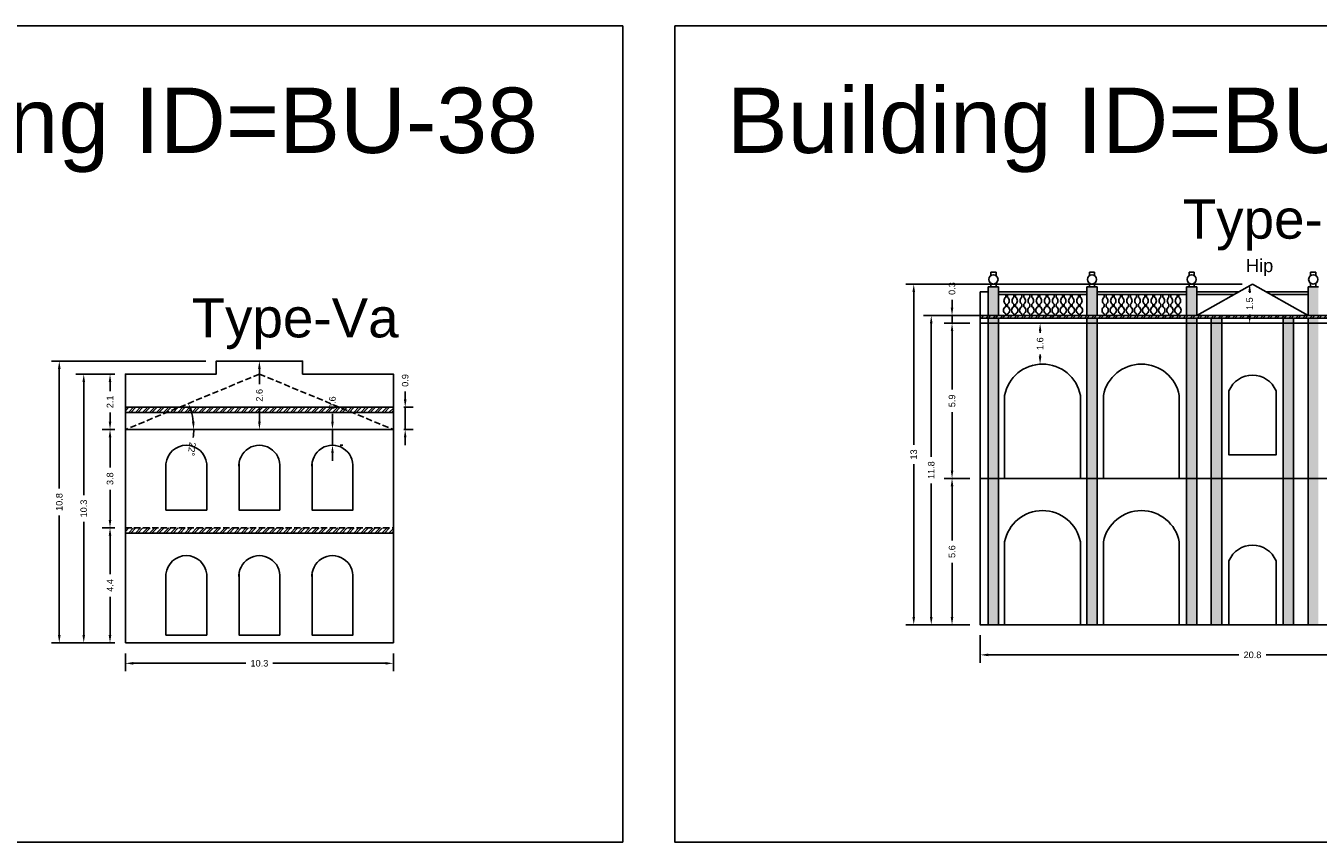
# Model space of a CAD drawing. Header units: metres. Extents: x 3416649 to 3417093, y -6712874 to -6712690.
# Tile 34 of 45: x 3416954 to 3417003, y -6712835 to -6712804. Entities that reach past the tile are written whole.
import ezdxf

# ---------------------------------------------------------------- set-up
doc = ezdxf.new("R2010")
doc.units = ezdxf.units.M
doc.linetypes.add('ACAD_ISO02W100', pattern=[15, 12, -3])
doc.layers.add('Dotted', color=7, linetype='ACAD_ISO02W100', plot=False)
doc.styles.get("Standard").update_dxf_attribs({"font": 'arial.ttf'})
doc.dimstyles.new('ISO-25', dxfattribs={"dimtxt": 0.25, "dimasz": 0.3, "dimexe": 0.3, "dimexo": 0.4, "dimgap": 0.2, "dimtad": 0, "dimdec": 1, "dimdsep": 46, "dimtxsty": 'Standard', "dimcen": 2.5, "dimadec": 0, "dimazin": 0, "dimtfac": 1, "dimtdec": 1, "dimtmove": 0, "dimatfit": 3, "dimfxl": 1, "dimarcsym": 0})

# ---------------------------------------------------------------- blocks, each defined once
blk = doc.blocks.new('*D323')
at = {"color": 0, "lineweight": -2, "transparency": 16777216}
for p, q in [((3416957.457, -6712823.063), (3416956.968, -6712823.063)), ((3416957.268, -6712823.363), (3416957.268, -6712824.831)), ((3416957.268, -6712827.163), (3416957.268, -6712825.695)), ((3416957.457, -6712827.463), (3416956.968, -6712827.463))]:
    blk.add_line(p, q, dxfattribs=at)
at = {"color": 0, "transparency": 16777216}
for points in [[(3416957.218, -6712823.363), (3416957.318, -6712823.363), (3416957.268, -6712823.063)], [(3416957.218, -6712827.163), (3416957.318, -6712827.163), (3416957.268, -6712827.463)]]:
    blk.add_solid(points, dxfattribs=at)
at = {"layer": 'Defpoints', "color": 0, "transparency": 16777216}
for p in [(3416957.268, -6712823.063), (3416957.857, -6712823.063), (3416957.857, -6712827.463)]:
    blk.add_point(p, dxfattribs=at)
at = {"color": 0, "transparency": 16777216, "insert": (3416957.268, -6712825.263), "char_height": 0.25, "attachment_point": 5, "rotation": 90}
blk.add_mtext('4.4', dxfattribs=at)
blk = doc.blocks.new('*D324')
at = {"color": 0, "lineweight": -2, "transparency": 16777216}
for p, q in [((3416957.457, -6712819.303), (3416956.968, -6712819.303)), ((3416957.268, -6712819.603), (3416957.268, -6712820.755)), ((3416957.268, -6712822.763), (3416957.268, -6712821.611)), ((3416957.457, -6712823.063), (3416956.968, -6712823.063))]:
    blk.add_line(p, q, dxfattribs=at)
at = {"color": 0, "transparency": 16777216}
for points in [[(3416957.218, -6712819.603), (3416957.318, -6712819.603), (3416957.268, -6712819.303)], [(3416957.218, -6712822.763), (3416957.318, -6712822.763), (3416957.268, -6712823.063)]]:
    blk.add_solid(points, dxfattribs=at)
at = {"layer": 'Defpoints', "color": 0, "transparency": 16777216}
for p in [(3416957.268, -6712819.303), (3416957.857, -6712819.303), (3416957.857, -6712823.063)]:
    blk.add_point(p, dxfattribs=at)
at = {"color": 0, "transparency": 16777216, "insert": (3416957.268, -6712821.183), "char_height": 0.25, "attachment_point": 5, "rotation": 90}
blk.add_mtext('3.8', dxfattribs=at)
blk = doc.blocks.new('*D325')
at = {"color": 0, "lineweight": -2, "transparency": 16777216}
for p, q in [((3416962.982, -6712816.983), (3416962.982, -6712817.564)), ((3416963.382, -6712816.683), (3416963.282, -6712816.683)), ((3416962.982, -6712819.003), (3416962.982, -6712818.423)), ((3416963.382, -6712819.303), (3416963.282, -6712819.303))]:
    blk.add_line(p, q, dxfattribs=at)
at = {"color": 0, "transparency": 16777216}
for points in [[(3416962.932, -6712816.983), (3416963.032, -6712816.983), (3416962.982, -6712816.683)], [(3416962.932, -6712819.003), (3416963.032, -6712819.003), (3416962.982, -6712819.303)]]:
    blk.add_solid(points, dxfattribs=at)
at = {"layer": 'Defpoints', "color": 0, "transparency": 16777216}
for p in [(3416962.982, -6712816.683), (3416962.982, -6712819.303), (3416962.982, -6712819.303)]:
    blk.add_point(p, dxfattribs=at)
at = {"color": 0, "transparency": 16777216, "insert": (3416962.982, -6712817.993), "char_height": 0.25, "attachment_point": 5, "rotation": 90}
blk.add_mtext('2.6', dxfattribs=at)
blk = doc.blocks.new('*D326')
at = {"color": 0, "lineweight": -2, "transparency": 16777216}
for p, q in [((3416965.777, -6712819.003), (3416965.777, -6712818.703)), ((3416965.777, -6712819.903), (3416965.777, -6712819.303)), ((3416966.177, -6712819.303), (3416966.077, -6712819.303)), ((3416966.177, -6712819.903), (3416966.077, -6712819.903)), ((3416965.777, -6712820.203), (3416965.777, -6712820.503))]:
    blk.add_line(p, q, dxfattribs=at)
at = {"color": 0, "transparency": 16777216}
for points in [[(3416965.727, -6712819.003), (3416965.827, -6712819.003), (3416965.777, -6712819.303)], [(3416965.727, -6712820.203), (3416965.827, -6712820.203), (3416965.777, -6712819.903)]]:
    blk.add_solid(points, dxfattribs=at)
at = {"layer": 'Defpoints', "color": 0, "transparency": 16777216}
for p in [(3416965.777, -6712819.303), (3416965.777, -6712819.303), (3416965.777, -6712819.903)]:
    blk.add_point(p, dxfattribs=at)
at = {"color": 0, "transparency": 16777216, "insert": (3416965.777, -6712818.276), "char_height": 0.25, "attachment_point": 5, "rotation": 90}
blk.add_mtext('0.6', dxfattribs=at)
blk = doc.blocks.new('*D327')
at = {"color": 0, "lineweight": -2, "transparency": 16777216}
for p, q in [((3416968.559, -6712818.153), (3416968.559, -6712817.853)), ((3416968.507, -6712818.453), (3416968.859, -6712818.453)), ((3416968.559, -6712819.303), (3416968.559, -6712818.453)), ((3416968.507, -6712819.303), (3416968.859, -6712819.303)), ((3416968.559, -6712819.603), (3416968.559, -6712819.903))]:
    blk.add_line(p, q, dxfattribs=at)
at = {"color": 0, "transparency": 16777216}
for points in [[(3416968.509, -6712818.153), (3416968.609, -6712818.153), (3416968.559, -6712818.453)], [(3416968.509, -6712819.603), (3416968.609, -6712819.603), (3416968.559, -6712819.303)]]:
    blk.add_solid(points, dxfattribs=at)
at = {"layer": 'Defpoints', "color": 0, "transparency": 16777216}
for p in [(3416968.107, -6712818.453), (3416968.559, -6712818.453), (3416968.107, -6712819.303)]:
    blk.add_point(p, dxfattribs=at)
at = {"color": 0, "transparency": 16777216, "insert": (3416968.559, -6712817.425), "char_height": 0.25, "attachment_point": 5, "rotation": 90}
blk.add_mtext('0.9', dxfattribs=at)
blk = doc.blocks.new('*D328')
at = {"color": 0, "lineweight": -2, "transparency": 16777216}
for p, q in [((3416957.457, -6712817.183), (3416956.968, -6712817.183)), ((3416957.268, -6712817.483), (3416957.268, -6712817.838)), ((3416957.268, -6712819.003), (3416957.268, -6712818.649)), ((3416957.457, -6712819.303), (3416956.968, -6712819.303))]:
    blk.add_line(p, q, dxfattribs=at)
at = {"color": 0, "transparency": 16777216}
for points in [[(3416957.218, -6712817.483), (3416957.318, -6712817.483), (3416957.268, -6712817.183)], [(3416957.218, -6712819.003), (3416957.318, -6712819.003), (3416957.268, -6712819.303)]]:
    blk.add_solid(points, dxfattribs=at)
at = {"layer": 'Defpoints', "color": 0, "transparency": 16777216}
for p in [(3416957.268, -6712817.183), (3416957.857, -6712817.183), (3416957.857, -6712819.303)]:
    blk.add_point(p, dxfattribs=at)
at = {"color": 0, "transparency": 16777216, "insert": (3416957.268, -6712818.243), "char_height": 0.25, "attachment_point": 5, "rotation": 90}
blk.add_mtext('2.1', dxfattribs=at)
blk = doc.blocks.new('*D329')
at = {"color": 0, "lineweight": -2, "transparency": 16777216}
for p, q in [((3416957.457, -6712817.183), (3416955.963, -6712817.183)), ((3416956.263, -6712817.483), (3416956.263, -6712821.81)), ((3416956.263, -6712827.163), (3416956.263, -6712822.836)), ((3416957.457, -6712827.463), (3416955.963, -6712827.463))]:
    blk.add_line(p, q, dxfattribs=at)
at = {"color": 0, "transparency": 16777216}
for points in [[(3416956.213, -6712817.483), (3416956.313, -6712817.483), (3416956.263, -6712817.183)], [(3416956.213, -6712827.163), (3416956.313, -6712827.163), (3416956.263, -6712827.463)]]:
    blk.add_solid(points, dxfattribs=at)
at = {"layer": 'Defpoints', "color": 0, "transparency": 16777216}
for p in [(3416956.263, -6712817.183), (3416957.857, -6712817.183), (3416957.857, -6712827.463)]:
    blk.add_point(p, dxfattribs=at)
at = {"color": 0, "transparency": 16777216, "insert": (3416956.263, -6712822.323), "char_height": 0.25, "attachment_point": 5, "rotation": 90}
blk.add_mtext('10.3', dxfattribs=at)
blk = doc.blocks.new('*D330')
at = {"color": 0, "lineweight": -2, "transparency": 16777216}
for p, q in [((3416960.932, -6712816.683), (3416955.027, -6712816.683)), ((3416955.327, -6712816.983), (3416955.327, -6712821.56)), ((3416955.327, -6712827.163), (3416955.327, -6712822.586)), ((3416957.457, -6712827.463), (3416955.027, -6712827.463))]:
    blk.add_line(p, q, dxfattribs=at)
at = {"color": 0, "transparency": 16777216}
for points in [[(3416955.277, -6712816.983), (3416955.377, -6712816.983), (3416955.327, -6712816.683)], [(3416955.277, -6712827.163), (3416955.377, -6712827.163), (3416955.327, -6712827.463)]]:
    blk.add_solid(points, dxfattribs=at)
at = {"layer": 'Defpoints', "color": 0, "transparency": 16777216}
for p in [(3416955.327, -6712816.683), (3416961.332, -6712816.683), (3416957.857, -6712827.463)]:
    blk.add_point(p, dxfattribs=at)
at = {"color": 0, "transparency": 16777216, "insert": (3416955.327, -6712822.073), "char_height": 0.25, "attachment_point": 5, "rotation": 90}
blk.add_mtext('10.8', dxfattribs=at)
blk = doc.blocks.new('*D331')
at = {"color": 0, "lineweight": -2, "transparency": 16777216}
for p, q in [((3416957.857, -6712827.863), (3416957.857, -6712828.541)), ((3416968.107, -6712827.863), (3416968.107, -6712828.541)), ((3416958.157, -6712828.241), (3416962.469, -6712828.241)), ((3416967.807, -6712828.241), (3416963.495, -6712828.241))]:
    blk.add_line(p, q, dxfattribs=at)
at = {"color": 0, "transparency": 16777216}
for points in [[(3416958.157, -6712828.191), (3416958.157, -6712828.291), (3416957.857, -6712828.241)], [(3416967.807, -6712828.191), (3416967.807, -6712828.291), (3416968.107, -6712828.241)]]:
    blk.add_solid(points, dxfattribs=at)
at = {"layer": 'Defpoints', "color": 0, "transparency": 16777216}
for p in [(3416957.857, -6712827.463), (3416968.107, -6712827.463), (3416968.107, -6712828.241)]:
    blk.add_point(p, dxfattribs=at)
at = {"color": 0, "transparency": 16777216, "insert": (3416962.982, -6712828.241), "char_height": 0.25, "attachment_point": 5}
blk.add_mtext('10.3', dxfattribs=at)
blk = doc.blocks.new('*D332')
at = {"color": 0, "lineweight": -2, "transparency": 16777216}
for start, end in [(6.5846, 15.8882), (353.4154, 360)]:
    blk.add_arc((3416957.857, -6712819.303), 2.612, start, end, dxfattribs=at)
at = {"color": 0, "transparency": 16777216}
for points in [[(3416960.322, -6712818.605), (3416960.416, -6712818.572), (3416960.271, -6712818.305)], [(3416960.502, -6712819.001), (3416960.402, -6712819.007), (3416960.469, -6712819.303)]]:
    blk.add_solid(points, dxfattribs=at)
at = {"layer": 'Defpoints', "color": 0, "transparency": 16777216}
for p in [(3416962.982, -6712817.183), (3416960.38, -6712818.628), (3416957.857, -6712819.303), (3416957.857, -6712819.303), (3416968.107, -6712819.303)]:
    blk.add_point(p, dxfattribs=at)
at = {"color": 0, "transparency": 16777216, "insert": (3416960.4, -6712820.047), "char_height": 0.25, "attachment_point": 5, "rotation": 263.4154}
blk.add_mtext('22°', dxfattribs=at)
blk = doc.blocks.new('*D333')
at = {"color": 0, "lineweight": -2, "transparency": 16777216}
for p, q in [((3416990.159, -6712821.17), (3416989.177, -6712821.17)), ((3416989.477, -6712821.47), (3416989.477, -6712823.542)), ((3416989.477, -6712826.47), (3416989.477, -6712824.397)), ((3416990.159, -6712826.77), (3416989.177, -6712826.77))]:
    blk.add_line(p, q, dxfattribs=at)
at = {"color": 0, "transparency": 16777216}
for points in [[(3416989.427, -6712821.47), (3416989.527, -6712821.47), (3416989.477, -6712821.17)], [(3416989.427, -6712826.47), (3416989.527, -6712826.47), (3416989.477, -6712826.77)]]:
    blk.add_solid(points, dxfattribs=at)
at = {"layer": 'Defpoints', "color": 0, "transparency": 16777216}
for p in [(3416989.477, -6712821.17), (3416990.559, -6712821.17), (3416990.559, -6712826.77)]:
    blk.add_point(p, dxfattribs=at)
at = {"color": 0, "transparency": 16777216, "insert": (3416989.477, -6712823.97), "char_height": 0.25, "attachment_point": 5, "rotation": 90}
blk.add_mtext('5.6', dxfattribs=at)
blk = doc.blocks.new('*D334')
at = {"color": 0, "lineweight": -2, "transparency": 16777216}
for p, q in [((3416990.159, -6712815.24), (3416989.177, -6712815.24)), ((3416989.477, -6712815.54), (3416989.477, -6712817.777)), ((3416989.477, -6712820.87), (3416989.477, -6712818.633)), ((3416990.159, -6712821.17), (3416989.177, -6712821.17))]:
    blk.add_line(p, q, dxfattribs=at)
at = {"color": 0, "transparency": 16777216}
for points in [[(3416989.427, -6712815.54), (3416989.527, -6712815.54), (3416989.477, -6712815.24)], [(3416989.427, -6712820.87), (3416989.527, -6712820.87), (3416989.477, -6712821.17)]]:
    blk.add_solid(points, dxfattribs=at)
at = {"layer": 'Defpoints', "color": 0, "transparency": 16777216}
for p in [(3416989.477, -6712815.24), (3416990.559, -6712815.24), (3416990.559, -6712821.17)]:
    blk.add_point(p, dxfattribs=at)
at = {"color": 0, "transparency": 16777216, "insert": (3416989.477, -6712818.205), "char_height": 0.25, "attachment_point": 5, "rotation": 90}
blk.add_mtext('5.9', dxfattribs=at)
blk = doc.blocks.new('*D335')
at = {"color": 0, "lineweight": -2, "transparency": 16777216}
for p, q in [((3416990.559, -6712827.17), (3416990.559, -6712828.219)), ((3417011.379, -6712827.17), (3417011.379, -6712828.219)), ((3416990.859, -6712827.919), (3417000.442, -6712827.919)), ((3417011.079, -6712827.919), (3417001.496, -6712827.919))]:
    blk.add_line(p, q, dxfattribs=at)
at = {"color": 0, "transparency": 16777216}
for points in [[(3416990.859, -6712827.869), (3416990.859, -6712827.969), (3416990.559, -6712827.919)], [(3417011.079, -6712827.869), (3417011.079, -6712827.969), (3417011.379, -6712827.919)]]:
    blk.add_solid(points, dxfattribs=at)
at = {"layer": 'Defpoints', "color": 0, "transparency": 16777216}
for p in [(3416990.559, -6712826.77), (3417011.379, -6712826.77), (3417011.379, -6712827.919)]:
    blk.add_point(p, dxfattribs=at)
at = {"color": 0, "transparency": 16777216, "insert": (3417000.969, -6712827.919), "char_height": 0.25, "attachment_point": 5}
blk.add_mtext('20.8', dxfattribs=at)
blk = doc.blocks.new('*D336')
at = {"color": 0, "lineweight": -2, "transparency": 16777216}
for p, q in [((3416989.477, -6712814.64), (3416989.477, -6712814.34)), ((3416990.859, -6712814.94), (3416989.177, -6712814.94)), ((3416989.477, -6712815.24), (3416989.477, -6712814.94)), ((3416990.159, -6712815.24), (3416989.177, -6712815.24)), ((3416989.477, -6712815.54), (3416989.477, -6712815.84))]:
    blk.add_line(p, q, dxfattribs=at)
at = {"color": 0, "transparency": 16777216}
for points in [[(3416989.427, -6712814.64), (3416989.527, -6712814.64), (3416989.477, -6712814.94)], [(3416989.427, -6712815.54), (3416989.527, -6712815.54), (3416989.477, -6712815.24)]]:
    blk.add_solid(points, dxfattribs=at)
at = {"layer": 'Defpoints', "color": 0, "transparency": 16777216}
for p in [(3416989.477, -6712814.94), (3416991.259, -6712814.94), (3416990.559, -6712815.24)]:
    blk.add_point(p, dxfattribs=at)
at = {"color": 0, "transparency": 16777216, "insert": (3416989.477, -6712813.912), "char_height": 0.25, "attachment_point": 5, "rotation": 90}
blk.add_mtext('0.3', dxfattribs=at)
blk = doc.blocks.new('*D337')
at = {"color": 0, "lineweight": -2, "transparency": 16777216}
for p, q in [((3417000.569, -6712813.74), (3416987.712, -6712813.74)), ((3416988.012, -6712814.04), (3416988.012, -6712819.888)), ((3416988.012, -6712826.47), (3416988.012, -6712820.622)), ((3416990.159, -6712826.77), (3416987.712, -6712826.77))]:
    blk.add_line(p, q, dxfattribs=at)
at = {"color": 0, "transparency": 16777216}
for points in [[(3416987.962, -6712814.04), (3416988.062, -6712814.04), (3416988.012, -6712813.74)], [(3416987.962, -6712826.47), (3416988.062, -6712826.47), (3416988.012, -6712826.77)]]:
    blk.add_solid(points, dxfattribs=at)
at = {"layer": 'Defpoints', "color": 0, "transparency": 16777216}
for p in [(3416988.012, -6712813.74), (3417000.969, -6712813.74), (3416990.559, -6712826.77)]:
    blk.add_point(p, dxfattribs=at)
at = {"color": 0, "transparency": 16777216, "insert": (3416988.012, -6712820.255), "char_height": 0.25, "attachment_point": 5, "rotation": 90}
blk.add_mtext('13', dxfattribs=at)
blk = doc.blocks.new('*D338')
at = {"color": 0, "lineweight": -2, "transparency": 16777216}
for p, q in [((3416992.539, -6712815.24), (3416992.545, -6712815.24)), ((3416992.845, -6712815.54), (3416992.845, -6712815.604)), ((3416992.845, -6712816.5), (3416992.845, -6712816.436)), ((3416992.539, -6712816.8), (3416992.545, -6712816.8))]:
    blk.add_line(p, q, dxfattribs=at)
at = {"color": 0, "transparency": 16777216}
for points in [[(3416992.795, -6712815.54), (3416992.895, -6712815.54), (3416992.845, -6712815.24)], [(3416992.795, -6712816.5), (3416992.895, -6712816.5), (3416992.845, -6712816.8)]]:
    blk.add_solid(points, dxfattribs=at)
at = {"layer": 'Defpoints', "color": 0, "transparency": 16777216}
for p in [(3416992.845, -6712815.24), (3416992.939, -6712815.24), (3416992.939, -6712816.8)]:
    blk.add_point(p, dxfattribs=at)
at = {"color": 0, "transparency": 16777216, "insert": (3416992.845, -6712816.02), "char_height": 0.25, "attachment_point": 5, "rotation": 90}
blk.add_mtext('1.6', dxfattribs=at)
blk = doc.blocks.new('*D340')
at = {"color": 0, "lineweight": -2, "transparency": 16777216}
for p, q in [((3416990.459, -6712814.94), (3416988.381, -6712814.94)), ((3416988.681, -6712815.24), (3416988.681, -6712820.342)), ((3416988.681, -6712826.47), (3416988.681, -6712821.368)), ((3416990.159, -6712826.77), (3416988.381, -6712826.77))]:
    blk.add_line(p, q, dxfattribs=at)
at = {"color": 0, "transparency": 16777216}
for points in [[(3416988.631, -6712815.24), (3416988.731, -6712815.24), (3416988.681, -6712814.94)], [(3416988.631, -6712826.47), (3416988.731, -6712826.47), (3416988.681, -6712826.77)]]:
    blk.add_solid(points, dxfattribs=at)
at = {"layer": 'Defpoints', "color": 0, "transparency": 16777216}
for p in [(3416988.681, -6712814.94), (3416990.859, -6712814.94), (3416990.559, -6712826.77)]:
    blk.add_point(p, dxfattribs=at)
at = {"color": 0, "transparency": 16777216, "insert": (3416988.681, -6712820.855), "char_height": 0.25, "attachment_point": 5, "rotation": 90}
blk.add_mtext('11.8', dxfattribs=at)
blk = doc.blocks.new('*D341')
at = {"color": 0, "lineweight": -2, "transparency": 16777216}
for p, q in [((3417000.569, -6712813.74), (3417000.562, -6712813.74)), ((3417000.862, -6712814.04), (3417000.862, -6712814.073)), ((3417000.862, -6712814.94), (3417000.862, -6712814.907)), ((3417000.569, -6712815.24), (3417000.562, -6712815.24))]:
    blk.add_line(p, q, dxfattribs=at)
at = {"color": 0, "transparency": 16777216}
for points in [[(3417000.812, -6712814.04), (3417000.912, -6712814.04), (3417000.862, -6712813.74)], [(3417000.812, -6712814.94), (3417000.912, -6712814.94), (3417000.862, -6712815.24)]]:
    blk.add_solid(points, dxfattribs=at)
at = {"layer": 'Defpoints', "color": 0, "transparency": 16777216}
for p in [(3417000.862, -6712813.74), (3417000.969, -6712813.74), (3417000.969, -6712815.24)]:
    blk.add_point(p, dxfattribs=at)
at = {"color": 0, "transparency": 16777216, "insert": (3417000.862, -6712814.49), "char_height": 0.25, "attachment_point": 5, "rotation": 90}
blk.add_mtext('1.5', dxfattribs=at)

msp = doc.modelspace()

# ---------------------------------------------------------------- hatches: boundary and pattern name
h = msp.add_hatch(color=256)
h.dxf.hatch_style = 1
h.paths.add_polyline_path([(3416991.259, -6712813.84), (3416990.859, -6712813.84), (3416990.859, -6712814.94), (3416991.259, -6712814.94)])
h.paths.add_polyline_path([(3416991.259, -6712815.24), (3416990.859, -6712815.24), (3416990.859, -6712821.17), (3416991.259, -6712821.17)])
h.paths.add_polyline_path([(3416991.259, -6712815.04), (3416990.859, -6712815.04), (3416990.859, -6712815.24), (3416991.259, -6712815.24)])
h.paths.add_polyline_path([(3416991.259, -6712821.17), (3416990.859, -6712821.17), (3416990.859, -6712826.77), (3416991.259, -6712826.77)])
h = msp.add_hatch(color=256)
h.dxf.hatch_style = 1
h.paths.add_polyline_path([(3416995.029, -6712813.84), (3416994.629, -6712813.84), (3416994.629, -6712814.94), (3416995.029, -6712814.94)])
h.paths.add_polyline_path([(3416995.029, -6712815.24), (3416994.629, -6712815.24), (3416994.629, -6712821.17), (3416995.029, -6712821.17)])
h.paths.add_polyline_path([(3416995.029, -6712815.04), (3416994.629, -6712815.04), (3416994.629, -6712815.24), (3416995.029, -6712815.24)])
h.paths.add_polyline_path([(3416995.029, -6712821.17), (3416994.629, -6712821.17), (3416994.629, -6712826.77), (3416995.029, -6712826.77)])
h = msp.add_hatch(color=256)
h.dxf.hatch_style = 1
h.paths.add_polyline_path([(3416998.844, -6712813.84), (3416998.444, -6712813.84), (3416998.444, -6712814.94), (3416998.844, -6712814.94)])
h.paths.add_polyline_path([(3416998.844, -6712815.24), (3416998.444, -6712815.24), (3416998.444, -6712821.17), (3416998.844, -6712821.17)])
h.paths.add_polyline_path([(3416998.844, -6712815.04), (3416998.444, -6712815.04), (3416998.444, -6712815.24), (3416998.844, -6712815.24)])
h.paths.add_polyline_path([(3416998.844, -6712821.17), (3416998.444, -6712821.17), (3416998.444, -6712826.77), (3416998.844, -6712826.77)])
h = msp.add_hatch(color=256)
h.dxf.hatch_style = 1
h.paths.add_polyline_path([(3417003.094, -6712813.84), (3417003.494, -6712813.84), (3417003.494, -6712814.94), (3417003.094, -6712814.94)])
h.paths.add_polyline_path([(3417003.094, -6712815.24), (3417003.494, -6712815.24), (3417003.494, -6712821.17), (3417003.094, -6712821.17)])
h.paths.add_polyline_path([(3417003.094, -6712815.04), (3417003.494, -6712815.04), (3417003.494, -6712815.24), (3417003.094, -6712815.24)])
h.paths.add_polyline_path([(3417003.094, -6712821.17), (3417003.494, -6712821.17), (3417003.494, -6712826.77), (3417003.094, -6712826.77)])
h = msp.add_hatch()
h.set_pattern_fill('ANSI32', color=256, scale=0.02)
h.set_pattern_definition([(45, (-25.85998, 2.5682), (-0.134703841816, 0.134703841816), []), (45, (-25.77018, 2.5682), (-0.134703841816, 0.134703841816), [])])
h.paths.add_polyline_path([(3417011.379, -6712815.04), (3417011.379, -6712814.94), (3417000.969, -6712814.94), (3416990.559, -6712814.94), (3416990.559, -6712815.04), (3417000.969, -6712815.04)])
h = msp.add_hatch(color=256)
h.dxf.hatch_style = 1
h.paths.add_polyline_path([(3416999.794, -6712815.24), (3416999.394, -6712815.24), (3416999.394, -6712821.17), (3416999.794, -6712821.17)])
h.paths.add_polyline_path([(3416999.794, -6712821.17), (3416999.394, -6712821.17), (3416999.394, -6712826.77), (3416999.794, -6712826.77)])
h.paths.add_polyline_path([(3416999.794, -6712815.04), (3416999.394, -6712815.04), (3416999.394, -6712815.24), (3416999.794, -6712815.24)])
h = msp.add_hatch(color=256)
h.dxf.hatch_style = 1
h.paths.add_polyline_path([(3417002.144, -6712815.24), (3417002.544, -6712815.24), (3417002.544, -6712821.17), (3417002.144, -6712821.17)])
h.paths.add_polyline_path([(3417002.144, -6712821.17), (3417002.544, -6712821.17), (3417002.544, -6712826.77), (3417002.144, -6712826.77)])
h.paths.add_polyline_path([(3417002.144, -6712815.04), (3417002.544, -6712815.04), (3417002.544, -6712815.24), (3417002.144, -6712815.24)])
h = msp.add_hatch()
h.set_pattern_fill('ANSI32', color=256, scale=0.02)
h.set_pattern_definition([(45, (-16.40065, 0), (-0.134703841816, 0.134703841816), []), (45, (-16.31085, 0), (-0.134703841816, 0.134703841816), [])])
h.paths.add_polyline_path([(3416957.857, -6712818.453), (3416957.857, -6712818.653), (3416968.107, -6712818.653), (3416968.107, -6712818.453)])
h = msp.add_hatch()
h.set_pattern_fill('ANSI32', color=256, scale=0.02)
h.set_pattern_definition([(45, (-16.40065, -4.61), (-0.134703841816, 0.134703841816), []), (45, (-16.31085, -4.61), (-0.134703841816, 0.134703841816), [])])
h.paths.add_polyline_path([(3416968.107, -6712823.063), (3416957.857, -6712823.063), (3416957.857, -6712823.263), (3416968.107, -6712823.263)])

# ---------------------------------------------------------------- linework, layer by layer
for points in [[(3416942.821, -6712803.867), (3416976.884, -6712803.867), (3416976.884, -6712835.078), (3416942.821, -6712835.078)], [(3416978.87, -6712803.867), (3417017.421, -6712803.867), (3417017.421, -6712835.078), (3416978.87, -6712835.078)], [(3416968.107, -6712819.303), (3416968.107, -6712817.183), (3416964.632, -6712817.183), (3416964.632, -6712816.683), (3416961.332, -6712816.683), (3416961.332, -6712817.183), (3416957.857, -6712817.183), (3416957.857, -6712819.303)], [(3417011.379, -6712826.77), (3416990.559, -6712826.77)]]:
    msp.add_lwpolyline(points, close=True)
for points in [[(3416990.959, -6712813.417), (3416990.959, -6712813.284)], [(3416991.159, -6712813.284), (3416990.959, -6712813.284)], [(3416991.159, -6712813.417), (3416991.159, -6712813.284)], [(3416994.729, -6712813.417), (3416994.729, -6712813.284)], [(3416994.929, -6712813.284), (3416994.729, -6712813.284)], [(3416994.929, -6712813.417), (3416994.929, -6712813.284)], [(3416998.544, -6712813.417), (3416998.544, -6712813.284)], [(3416998.744, -6712813.284), (3416998.544, -6712813.284)], [(3416998.744, -6712813.417), (3416998.744, -6712813.284)], [(3417003.194, -6712813.417), (3417003.194, -6712813.284)], [(3417003.194, -6712813.284), (3417003.394, -6712813.284)], [(3417003.394, -6712813.417), (3417003.394, -6712813.284)], [(3416990.859, -6712814.94), (3416990.859, -6712813.84)], [(3416990.859, -6712813.84), (3416991.259, -6712813.84)], [(3416990.959, -6712813.84), (3416990.959, -6712813.706)], [(3416991.159, -6712813.84), (3416991.159, -6712813.706)], [(3416991.259, -6712814.94), (3416991.259, -6712813.84)], [(3416994.629, -6712814.94), (3416994.629, -6712813.84)], [(3416994.629, -6712813.84), (3416995.029, -6712813.84)], [(3416994.729, -6712813.84), (3416994.729, -6712813.706)], [(3416994.929, -6712813.84), (3416994.929, -6712813.706)], [(3416995.029, -6712814.94), (3416995.029, -6712813.84)], [(3416998.444, -6712814.94), (3416998.444, -6712813.84)], [(3416998.444, -6712813.84), (3416998.844, -6712813.84)], [(3416998.544, -6712813.84), (3416998.544, -6712813.706)], [(3416998.744, -6712813.84), (3416998.744, -6712813.706)], [(3417000.969, -6712813.74), (3416998.844, -6712814.94)], [(3416998.844, -6712814.94), (3416998.844, -6712813.84)], [(3417000.969, -6712813.74), (3417003.094, -6712814.94)], [(3417003.494, -6712813.84), (3417003.094, -6712813.84)], [(3417003.094, -6712814.94), (3417003.094, -6712813.84)], [(3417003.194, -6712813.84), (3417003.194, -6712813.706)], [(3417003.394, -6712813.84), (3417003.394, -6712813.706)], [(3416990.559, -6712826.77), (3416990.559, -6712814.04)], [(3416990.559, -6712814.04), (3416990.859, -6712814.04)], [(3416991.259, -6712814.04), (3416994.629, -6712814.04)], [(3416991.259, -6712814.14), (3416994.629, -6712814.14)], [(3416995.029, -6712814.04), (3416998.444, -6712814.04)], [(3416995.029, -6712814.14), (3416998.444, -6712814.14)], [(3416998.844, -6712814.04), (3417000.437, -6712814.04)], [(3416998.844, -6712814.14), (3417000.26, -6712814.14)], [(3417003.094, -6712814.04), (3417001.5, -6712814.04)], [(3417003.094, -6712814.14), (3417001.677, -6712814.14)], [(3416990.559, -6712814.94), (3417000.969, -6712814.94)], [(3416991.53, -6712814.883), (3416991.53, -6712814.94)], [(3416991.598, -6712814.883), (3416991.598, -6712814.94)], [(3416991.839, -6712814.883), (3416991.839, -6712814.94)], [(3416991.908, -6712814.883), (3416991.908, -6712814.94)], [(3416992.149, -6712814.883), (3416992.149, -6712814.94)], [(3416992.217, -6712814.883), (3416992.217, -6712814.94)], [(3416992.458, -6712814.883), (3416992.458, -6712814.94)], [(3416992.527, -6712814.883), (3416992.527, -6712814.94)], [(3416992.768, -6712814.883), (3416992.768, -6712814.94)], [(3416992.836, -6712814.883), (3416992.836, -6712814.94)], [(3416993.077, -6712814.883), (3416993.077, -6712814.94)], [(3416993.146, -6712814.883), (3416993.146, -6712814.94)], [(3416993.387, -6712814.883), (3416993.387, -6712814.94)], [(3416993.456, -6712814.883), (3416993.456, -6712814.94)], [(3416993.696, -6712814.883), (3416993.696, -6712814.94)], [(3416993.765, -6712814.883), (3416993.765, -6712814.94)], [(3416994.006, -6712814.883), (3416994.006, -6712814.94)], [(3416994.075, -6712814.883), (3416994.075, -6712814.94)], [(3416994.315, -6712814.883), (3416994.315, -6712814.94)], [(3416994.384, -6712814.883), (3416994.384, -6712814.94)], [(3416995.3, -6712814.883), (3416995.3, -6712814.94)], [(3416995.368, -6712814.883), (3416995.368, -6712814.94)], [(3416995.609, -6712814.883), (3416995.609, -6712814.94)], [(3416995.678, -6712814.883), (3416995.678, -6712814.94)], [(3416995.919, -6712814.883), (3416995.919, -6712814.94)], [(3416995.987, -6712814.883), (3416995.987, -6712814.94)], [(3416996.228, -6712814.883), (3416996.228, -6712814.94)], [(3416996.297, -6712814.883), (3416996.297, -6712814.94)], [(3416996.538, -6712814.883), (3416996.538, -6712814.94)], [(3416996.606, -6712814.883), (3416996.606, -6712814.94)], [(3416996.847, -6712814.883), (3416996.847, -6712814.94)], [(3416996.916, -6712814.883), (3416996.916, -6712814.94)], [(3416997.157, -6712814.883), (3416997.157, -6712814.94)], [(3416997.226, -6712814.883), (3416997.226, -6712814.94)], [(3416997.466, -6712814.883), (3416997.466, -6712814.94)], [(3416997.535, -6712814.883), (3416997.535, -6712814.94)], [(3416997.776, -6712814.883), (3416997.776, -6712814.94)], [(3416997.845, -6712814.883), (3416997.845, -6712814.94)], [(3416998.085, -6712814.883), (3416998.085, -6712814.94)], [(3416998.154, -6712814.883), (3416998.154, -6712814.94)], [(3417011.379, -6712814.94), (3417000.969, -6712814.94)], [(3416990.559, -6712815.04), (3417000.969, -6712815.04)], [(3416990.859, -6712826.77), (3416990.859, -6712815.04)], [(3416991.259, -6712826.77), (3416991.259, -6712815.04)], [(3416994.629, -6712826.77), (3416994.629, -6712815.04)], [(3416995.029, -6712826.77), (3416995.029, -6712815.04)], [(3416998.444, -6712826.77), (3416998.444, -6712815.04)], [(3416998.844, -6712826.77), (3416998.844, -6712815.04)], [(3416999.394, -6712826.77), (3416999.394, -6712815.04)], [(3416999.794, -6712826.77), (3416999.794, -6712815.04)], [(3417011.379, -6712815.04), (3417000.969, -6712815.04)], [(3417002.144, -6712826.77), (3417002.144, -6712815.04)], [(3417002.544, -6712826.77), (3417002.544, -6712815.04)], [(3417003.094, -6712826.77), (3417003.094, -6712815.04)], [(3416961.332, -6712816.683), (3416964.632, -6712816.683)], [(3416961.332, -6712816.683), (3416961.332, -6712817.183)], [(3416964.632, -6712816.683), (3416964.632, -6712817.183)], [(3416957.857, -6712817.183), (3416957.857, -6712827.463)], [(3416957.857, -6712817.183), (3416961.332, -6712817.183)], [(3416964.632, -6712817.183), (3416968.107, -6712817.183)], [(3416968.107, -6712817.183), (3416968.107, -6712827.463)], [(3416957.857, -6712818.453), (3416968.107, -6712818.453)], [(3416995.269, -6712818), (3416995.269, -6712821.17), (3416998.169, -6712821.17), (3416998.169, -6712818)], [(3416957.857, -6712818.653), (3416968.107, -6712818.653)], [(3416962.202, -6712820.611), (3416962.202, -6712822.383), (3416963.762, -6712822.383), (3416963.762, -6712820.611)], [(3416964.997, -6712820.611), (3416964.997, -6712822.383), (3416966.557, -6712822.383), (3416966.557, -6712820.611)], [(3416957.857, -6712823.263), (3416968.107, -6712823.263)], [(3416995.269, -6712823.6), (3416995.269, -6712826.77), (3416998.169, -6712826.77), (3416998.169, -6712823.6)], [(3416963.762, -6712824.831), (3416963.762, -6712827.163), (3416962.202, -6712827.163), (3416962.202, -6712824.831)], [(3416964.997, -6712824.831), (3416964.997, -6712827.163), (3416966.557, -6712827.163), (3416966.557, -6712824.831)], [(3416957.857, -6712827.463), (3416968.107, -6712827.463)]]:
    msp.add_lwpolyline(points)
for points in [[(3416991.53, -6712814.14), (3416991.53, -6712814.242, 0.504557), (3416991.53, -6712814.512), (3416991.53, -6712814.605, 0.621453), (3416991.53, -6712814.883)], [(3416991.598, -6712814.14), (3416991.598, -6712814.242, -0.504557), (3416991.598, -6712814.512), (3416991.598, -6712814.605, -0.621453), (3416991.598, -6712814.883)], [(3416991.839, -6712814.14), (3416991.839, -6712814.242, 0.504557), (3416991.839, -6712814.512), (3416991.839, -6712814.605, 0.621453), (3416991.839, -6712814.883)], [(3416991.908, -6712814.14), (3416991.908, -6712814.242, -0.504557), (3416991.908, -6712814.512), (3416991.908, -6712814.605, -0.621453), (3416991.908, -6712814.883)], [(3416992.149, -6712814.14), (3416992.149, -6712814.242, 0.504557), (3416992.149, -6712814.512), (3416992.149, -6712814.605, 0.621453), (3416992.149, -6712814.883)], [(3416992.217, -6712814.14), (3416992.217, -6712814.242, -0.504557), (3416992.217, -6712814.512), (3416992.217, -6712814.605, -0.621453), (3416992.217, -6712814.883)], [(3416992.458, -6712814.14), (3416992.458, -6712814.242, 0.504557), (3416992.458, -6712814.512), (3416992.458, -6712814.605, 0.621453), (3416992.458, -6712814.883)], [(3416992.527, -6712814.14), (3416992.527, -6712814.242, -0.504557), (3416992.527, -6712814.512), (3416992.527, -6712814.605, -0.621453), (3416992.527, -6712814.883)], [(3416992.768, -6712814.14), (3416992.768, -6712814.242, 0.504557), (3416992.768, -6712814.512), (3416992.768, -6712814.605, 0.621453), (3416992.768, -6712814.883)], [(3416992.836, -6712814.14), (3416992.836, -6712814.242, -0.504557), (3416992.836, -6712814.512), (3416992.836, -6712814.605, -0.621453), (3416992.836, -6712814.883)], [(3416993.077, -6712814.14), (3416993.077, -6712814.242, 0.504557), (3416993.077, -6712814.512), (3416993.077, -6712814.605, 0.621453), (3416993.077, -6712814.883)], [(3416993.146, -6712814.14), (3416993.146, -6712814.242, -0.504557), (3416993.146, -6712814.512), (3416993.146, -6712814.605, -0.621453), (3416993.146, -6712814.883)], [(3416993.387, -6712814.14), (3416993.387, -6712814.242, 0.504557), (3416993.387, -6712814.512), (3416993.387, -6712814.605, 0.621453), (3416993.387, -6712814.883)], [(3416993.456, -6712814.14), (3416993.456, -6712814.242, -0.504557), (3416993.456, -6712814.512), (3416993.456, -6712814.605, -0.621453), (3416993.456, -6712814.883)], [(3416993.696, -6712814.14), (3416993.696, -6712814.242, 0.504557), (3416993.696, -6712814.512), (3416993.696, -6712814.605, 0.621453), (3416993.696, -6712814.883)], [(3416993.765, -6712814.14), (3416993.765, -6712814.242, -0.504557), (3416993.765, -6712814.512), (3416993.765, -6712814.605, -0.621453), (3416993.765, -6712814.883)], [(3416994.006, -6712814.14), (3416994.006, -6712814.242, 0.504557), (3416994.006, -6712814.512), (3416994.006, -6712814.605, 0.621453), (3416994.006, -6712814.883)], [(3416994.075, -6712814.14), (3416994.075, -6712814.242, -0.504557), (3416994.075, -6712814.512), (3416994.075, -6712814.605, -0.621453), (3416994.075, -6712814.883)], [(3416994.315, -6712814.14), (3416994.315, -6712814.242, 0.504557), (3416994.315, -6712814.512), (3416994.315, -6712814.605, 0.621453), (3416994.315, -6712814.883)], [(3416994.384, -6712814.14), (3416994.384, -6712814.242, -0.504557), (3416994.384, -6712814.512), (3416994.384, -6712814.605, -0.621453), (3416994.384, -6712814.883)], [(3416995.3, -6712814.14), (3416995.3, -6712814.242, 0.504557), (3416995.3, -6712814.512), (3416995.3, -6712814.605, 0.621453), (3416995.3, -6712814.883)], [(3416995.368, -6712814.14), (3416995.368, -6712814.242, -0.504557), (3416995.368, -6712814.512), (3416995.368, -6712814.605, -0.621453), (3416995.368, -6712814.883)], [(3416995.609, -6712814.14), (3416995.609, -6712814.242, 0.504557), (3416995.609, -6712814.512), (3416995.609, -6712814.605, 0.621453), (3416995.609, -6712814.883)], [(3416995.678, -6712814.14), (3416995.678, -6712814.242, -0.504557), (3416995.678, -6712814.512), (3416995.678, -6712814.605, -0.621453), (3416995.678, -6712814.883)], [(3416995.919, -6712814.14), (3416995.919, -6712814.242, 0.504557), (3416995.919, -6712814.512), (3416995.919, -6712814.605, 0.621453), (3416995.919, -6712814.883)], [(3416995.987, -6712814.14), (3416995.987, -6712814.242, -0.504557), (3416995.987, -6712814.512), (3416995.987, -6712814.605, -0.621453), (3416995.987, -6712814.883)], [(3416996.228, -6712814.14), (3416996.228, -6712814.242, 0.504557), (3416996.228, -6712814.512), (3416996.228, -6712814.605, 0.621453), (3416996.228, -6712814.883)], [(3416996.297, -6712814.14), (3416996.297, -6712814.242, -0.504557), (3416996.297, -6712814.512), (3416996.297, -6712814.605, -0.621453), (3416996.297, -6712814.883)], [(3416996.538, -6712814.14), (3416996.538, -6712814.242, 0.504557), (3416996.538, -6712814.512), (3416996.538, -6712814.605, 0.621453), (3416996.538, -6712814.883)], [(3416996.606, -6712814.14), (3416996.606, -6712814.242, -0.504557), (3416996.606, -6712814.512), (3416996.606, -6712814.605, -0.621453), (3416996.606, -6712814.883)], [(3416996.847, -6712814.14), (3416996.847, -6712814.242, 0.504557), (3416996.847, -6712814.512), (3416996.847, -6712814.605, 0.621453), (3416996.847, -6712814.883)], [(3416996.916, -6712814.14), (3416996.916, -6712814.242, -0.504557), (3416996.916, -6712814.512), (3416996.916, -6712814.605, -0.621453), (3416996.916, -6712814.883)], [(3416997.157, -6712814.14), (3416997.157, -6712814.242, 0.504557), (3416997.157, -6712814.512), (3416997.157, -6712814.605, 0.621453), (3416997.157, -6712814.883)], [(3416997.226, -6712814.14), (3416997.226, -6712814.242, -0.504557), (3416997.226, -6712814.512), (3416997.226, -6712814.605, -0.621453), (3416997.226, -6712814.883)], [(3416997.466, -6712814.14), (3416997.466, -6712814.242, 0.504557), (3416997.466, -6712814.512), (3416997.466, -6712814.605, 0.621453), (3416997.466, -6712814.883)], [(3416997.535, -6712814.14), (3416997.535, -6712814.242, -0.504557), (3416997.535, -6712814.512), (3416997.535, -6712814.605, -0.621453), (3416997.535, -6712814.883)], [(3416997.776, -6712814.14), (3416997.776, -6712814.242, 0.504557), (3416997.776, -6712814.512), (3416997.776, -6712814.605, 0.621453), (3416997.776, -6712814.883)], [(3416997.845, -6712814.14), (3416997.845, -6712814.242, -0.504557), (3416997.845, -6712814.512), (3416997.845, -6712814.605, -0.621453), (3416997.845, -6712814.883)], [(3416998.085, -6712814.14), (3416998.085, -6712814.242, 0.504557), (3416998.085, -6712814.512), (3416998.085, -6712814.605, 0.621453), (3416998.085, -6712814.883)], [(3416998.154, -6712814.14), (3416998.154, -6712814.242, -0.504557), (3416998.154, -6712814.512), (3416998.154, -6712814.605, -0.621453), (3416998.154, -6712814.883)], [(3416994.389, -6712818), (3416994.389, -6712821.17), (3416991.489, -6712821.17), (3416991.489, -6712818, -0.827586), (3416994.389, -6712818)], [(3416959.407, -6712820.611, -0.906977), (3416960.967, -6712820.611), (3416960.967, -6712822.383), (3416959.407, -6712822.383), (3416959.407, -6712820.611)], [(3416994.389, -6712823.6), (3416994.389, -6712826.77), (3416991.489, -6712826.77), (3416991.489, -6712823.6, -0.827586), (3416994.389, -6712823.6)], [(3416959.407, -6712824.831, -0.906977), (3416960.967, -6712824.831), (3416960.967, -6712827.163), (3416959.407, -6712827.163), (3416959.407, -6712824.831)]]:
    msp.add_lwpolyline(points, format="xyb")
for points in [[(3417000.069, -6712817.82), (3417000.069, -6712820.27), (3417001.869, -6712820.27), (3417001.869, -6712817.82, 0.666667)], [(3417000.069, -6712824.32), (3417000.069, -6712826.77), (3417000.969, -6712826.77), (3417001.869, -6712826.77), (3417001.869, -6712824.32, 0.666667)]]:
    msp.add_lwpolyline(points, format="xyb", close=True)
for centre in [(3416991.059, -6712813.562), (3416994.829, -6712813.562), (3416998.644, -6712813.562), (3417003.294, -6712813.562)]:
    msp.add_circle(centre, 0.176)
for centre, radius, start, end in [((3416996.719, -6712818.276), 1.476, 10.7786, 169.2214), ((3416962.982, -6712820.687), 0.784, 354.4146, 185.5854), ((3416965.777, -6712820.687), 0.784, 354.4146, 185.5854), ((3416996.719, -6712823.876), 1.476, 10.7786, 169.2214), ((3416962.982, -6712824.907), 0.784, 354.4146, 185.5854), ((3416965.777, -6712824.907), 0.784, 354.4146, 185.5854)]:
    msp.add_arc(centre, radius, start, end)
at = {"layer": 'Dotted', "ltscale": 0.02}
msp.add_line((3416968.107, -6712819.303), (3416957.857, -6712819.303), dxfattribs=at)
for points in [[(3416990.559, -6712815.24), (3417011.379, -6712815.24)], [(3417011.379, -6712815.24), (3416990.559, -6712815.24)], [(3416962.982, -6712817.183), (3416957.857, -6712819.303)], [(3416962.982, -6712817.183), (3416968.107, -6712819.303)], [(3416957.857, -6712823.063), (3416968.107, -6712823.063)]]:
    msp.add_lwpolyline(points, dxfattribs=at)
msp.add_lwpolyline([(3416990.559, -6712821.17), (3417011.379, -6712821.17)], close=True, dxfattribs=at)

# ---------------------------------------------------------------- texts
at = {"attachment_point": 1}
for s, width, heights, insert, char_height in [('Building ID=BU-38', 67.86454, [0.517], (3416944.81, -6712806.228), 2.5), ('Building ID=BU-39', 67.86454, [0.517], (3416980.859, -6712806.228), 2.5), ('Type-IIIb', 9.99112, [0.517], (3416998.303, -6712810.504), 1.5), ('Hip', 1.17554, [0], (3417000.718, -6712812.782), 0.5), ('Type-Va', 9.99112, [0.517], (3416960.389, -6712814.279), 1.5)]:
    msp.add_mtext_dynamic_manual_height_columns(s, width=width, gutter_width=12.5, heights=heights, dxfattribs=dict(at, insert=insert, char_height=char_height))

# ---------------------------------------------------------------- dimensions: what is measured, and where the dimension line sits
for base, p1, p2, picture, middle in [((3416988.012, -6712813.74), (3416990.559, -6712826.77), (3417000.969, -6712813.74), '*D337', (3416988.012, -6712820.255)), ((3416989.477, -6712814.94), (3416990.559, -6712815.24), (3416991.259, -6712814.94), '*D336', (3416989.477, -6712813.912)), ((3416988.681, -6712814.94), (3416990.559, -6712826.77), (3416990.859, -6712814.94), '*D340', (3416988.681, -6712820.855)), ((3416989.477, -6712815.24), (3416990.559, -6712821.17), (3416990.559, -6712815.24), '*D334', (3416989.477, -6712818.205)), ((3416955.327, -6712816.683), (3416957.857, -6712827.463), (3416961.332, -6712816.683), '*D330', (3416955.327, -6712822.073)), ((3416962.982, -6712819.303), (3416962.982, -6712816.683), (3416962.982, -6712819.303), '*D325', (3416962.982, -6712817.993)), ((3416956.263, -6712817.183), (3416957.857, -6712827.463), (3416957.857, -6712817.183), '*D329', (3416956.263, -6712822.323)), ((3416957.268, -6712817.183), (3416957.857, -6712819.303), (3416957.857, -6712817.183), '*D328', (3416957.268, -6712818.243)), ((3416968.55863344, -6712818.45323127), (3416968.107008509, -6712819.303231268), (3416968.107008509, -6712818.453231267), '*D327', (3416968.558633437, -6712817.425400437)), ((3416965.777, -6712819.303), (3416965.777, -6712819.903), (3416965.777, -6712819.303), '*D326', (3416965.777, -6712818.276)), ((3416957.268, -6712819.303), (3416957.857, -6712823.063), (3416957.857, -6712819.303), '*D324', (3416957.268, -6712821.183)), ((3416989.477, -6712821.17), (3416990.559, -6712826.77), (3416990.559, -6712821.17), '*D333', (3416989.477, -6712823.97)), ((3416957.268, -6712823.063), (3416957.857, -6712827.463), (3416957.857, -6712823.063), '*D323', (3416957.268, -6712825.263))]:
    dim = msp.add_linear_dim(base=base, p1=p1, p2=p2, angle=90, dimstyle='ISO-25')
    dim.commit()
    dim.dimension.update_dxf_attribs({"geometry": picture, "text_midpoint": middle})
for base, p1, p2, picture, middle in [((3417000.862, -6712813.74), (3417000.969, -6712815.24), (3417000.969, -6712813.74), '*D341', (3417000.862, -6712814.49)), ((3416992.845, -6712815.24), (3416992.939, -6712816.8), (3416992.939, -6712815.24), '*D338', (3416992.845, -6712816.02))]:
    dim = msp.add_linear_dim(base=base, p1=p1, p2=p2, angle=90, dimstyle='ISO-25')
    dim.commit()
    dim.dimension.update_dxf_attribs({"geometry": picture, "text_midpoint": middle, "dimtype": 160})
dim = msp.add_angular_dim_2l(base=(3416960.38, -6712818.628), line1=((3416968.107, -6712819.303), (3416957.857, -6712819.303)), line2=((3416962.982, -6712817.183), (3416957.857, -6712819.303)), dimstyle='ISO-25')
dim.commit()
dim.dimension.update_dxf_attribs({"geometry": '*D332', "text_midpoint": (3416960.4, -6712820.047)})
for base, p1, p2, picture, middle in [((3417011.379, -6712827.919), (3416990.559, -6712826.77), (3417011.379, -6712826.77), '*D335', (3417000.969, -6712827.919)), ((3416968.107008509, -6712828.240828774), (3416957.857008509, -6712827.463231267), (3416968.107008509, -6712827.463231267), '*D331', (3416962.982008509, -6712828.240828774))]:
    dim = msp.add_linear_dim(base=base, p1=p1, p2=p2, dimstyle='ISO-25')
    dim.commit()
    dim.dimension.update_dxf_attribs({"geometry": picture, "text_midpoint": middle})

doc.saveas('drawing.dxf')
